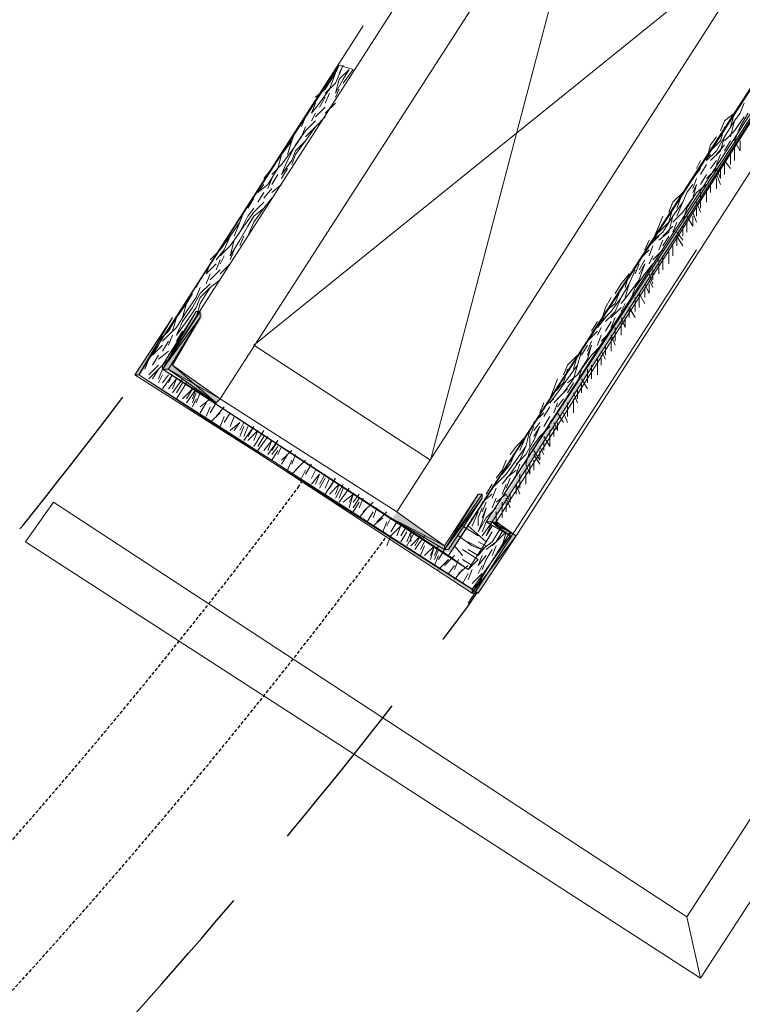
# Model space of a CAD drawing. Header units: millimetres. Extents: x 140304 to 319987, y -10756 to 142544.
# Tile 64 of 203: x 164298 to 164838, y 70856 to 71592. Entities that reach past the tile are written whole.
import ezdxf

# ---------------------------------------------------------------- set-up
doc = ezdxf.new("R2010")
doc.units = ezdxf.units.MM
doc.header["$LTSCALE"] = 10
doc.linetypes.add('( Hidden )', pattern=[0.375, 0.25, -0.125])
doc.linetypes.add('ACAD_ISO02W100', pattern=[15, 12, -3])
doc.layers.get('0').update_dxf_attribs({"linetype": 'CONTINUOUS'})
doc.layers.add('CT_BULKHEAD', color=7, linetype='( Hidden )', true_color=0x00c700)
doc.layers.add('CT_SIGNAGE', color=7, linetype='( Hidden )', true_color=0x0000e6)
doc.layers.add('ele_15', color=34, linetype='CONTINUOUS', lineweight=15)
doc.layers.add('ELECT', color=30, linetype='ACAD_ISO02W100', lineweight=30)
doc.layers.add('H', color=7, linetype='CONTINUOUS', lineweight=53, true_color=0x0000d1)
doc.styles.add('ARIAL', font='arial.ttf')

# ---------------------------------------------------------------- blocks, each defined once
blk = doc.blocks.new('Base lucknow')
at = {"layer": 'H', "linetype": 'Continuous'}
for points in [[(164647.88, 91112.64), (164922.24, 91535.32), (164922.24, 91532.37), (164650.82, 91112.64), (164647.88, 91112.64)], [(164406.15, 91225.31), (164406.15, 91229.77), (164429.86, 91268.36), (164406.15, 91225.31)], [(164406.15, 91225.31), (164429.86, 91268.36), (164434.32, 91268.36), (164406.15, 91225.31)], [(164406.15, 91225.31), (164434.32, 91268.36), (164434.32, 91265.42), (164409.09, 91225.31), (164406.15, 91225.31)], [(164383.87, 91222.37), (164412.03, 91265.42), (164388.32, 91222.37), (164383.87, 91222.37)], [(164447.68, 91204.54), (164444.66, 91201.6), (164409.09, 91225.31), (164412.03, 91229.77), (164447.68, 91204.54)], [(164637.45, 91059.25), (164388.32, 91222.37), (164637.45, 91062.2), (164637.45, 91059.25)], [(164615.26, 91090.36), (164640.48, 91133.41), (164643.42, 91133.41), (164615.26, 91090.36)], [(164615.26, 91090.36), (164643.42, 91133.41), (164643.42, 91130.38), (164619.71, 91090.36), (164615.26, 91090.36)], [(164615.26, 91094.82), (164615.26, 91090.36), (164576.66, 91115.59), (164579.61, 91120.04), (164615.26, 91094.82)], [(164655.28, 91108.19), (164650.82, 91112.64), (164655.28, 91112.64), (164655.28, 91108.19)], [(164665.71, 91105.24), (164665.71, 91100.79), (164655.28, 91108.19), (164655.28, 91112.64), (164665.71, 91105.24)], [(164637.45, 91059.25), (164665.71, 91105.24), (164668.65, 91100.79), (164640.48, 91059.25), (164637.45, 91059.25)]]:
    blk.add_hatch(color=256, dxfattribs=at).paths.add_polyline_path(points)
for points in [[(164404.64, 91226.83), (164714.64, 91710.29)], [(164404.64, 91226.83), (164714.64, 91710.29)], [(164753.15, 91679.18), (164447.68, 91204.54)], [(164732.38, 91643.53), (164604.83, 91158.64)], [(164579.61, 91120.04), (164885.16, 91596.11)], [(164931.15, 91572.4), (164618.2, 91087.42)], [(164859.93, 91557.51), (164472.82, 91244.65)], [(164917.78, 91550.12), (164633, 91109.62)], [(164920.72, 91536.75), (164646.37, 91112.64)], [(164920.72, 91536.75), (164646.37, 91112.64)], [(164920.72, 91536.75), (164646.37, 91112.64)], [(164646.37, 91112.64), (164920.72, 91532.37)], [(164646.37, 91112.64), (164920.72, 91532.37)], [(164920.72, 91532.37), (164650.82, 91112.64)], [(164650.82, 91112.64), (164920.72, 91532.37)], [(164653.77, 91112.64), (164920.72, 91532.37)], [(164920.72, 91532.37), (164653.77, 91112.64)], [(165298.92, 91529.35), (164806.54, 90771.53)], [(164668.65, 91102.22), (164938.55, 91521.95)], [(164796.2, 90817.52), (165251.5, 91519.01)], [(164386.81, 91222.37), (164554.47, 91483.36)], [(164386.81, 91222.37), (164536.64, 91453.76)], [(164539.58, 91453.76), (164533.7, 91440.39)], [(164536.64, 91453.76), (164533.7, 91447.79)], [(164539.58, 91453.76), (164536.64, 91447.79)], [(164546.98, 91450.73), (164536.64, 91453.76)], [(164533.7, 91447.79), (164526.22, 91435.93)], [(164533.7, 91447.79), (164529.24, 91435.93)], [(164544.04, 91450.73), (164536.64, 91443.33)], [(164546.98, 91450.73), (164539.58, 91440.39)], [(164544.04, 91450.73), (164539.58, 91443.33)], [(164533.7, 91440.39), (164526.22, 91432.99)], [(164539.58, 91443.33), (164533.7, 91432.99)], [(164536.64, 91443.33), (164533.7, 91432.99)], [(164526.22, 91435.93), (164518.82, 91429.96)], [(164529.24, 91435.93), (164521.84, 91425.59)], [(164526.22, 91429.96), (164521.84, 91422.57)], [(164529.24, 91432.99), (164526.22, 91425.59)], [(164536.64, 91435.93), (164533.7, 91429.96)], [(164521.84, 91425.59), (164515.87, 91418.11)], [(164518.82, 91425.59), (164515.87, 91418.11)], [(164526.22, 91422.57), (164518.82, 91415.17)], [(164533.7, 91425.59), (164526.22, 91418.11)], [(164839.16, 91425.59), (164836.22, 91418.11)], [(164511.42, 91415.17), (164508.48, 91407.77)], [(164518.82, 91418.11), (164515.87, 91412.22)], [(164526.22, 91415.17), (164518.82, 91407.77)], [(164831.77, 91418.11), (164824.37, 91412.22)], [(164831.77, 91418.11), (164828.82, 91407.77)], [(164836.22, 91418.11), (164831.77, 91412.22)], [(164839.16, 91415.17), (164831.77, 91404.82)], [(164842.19, 91418.11), (164836.22, 91407.77)], [(164511.42, 91407.77), (164508.48, 91400.37)], [(164518.82, 91412.22), (164511.42, 91404.82)], [(164518.82, 91407.77), (164511.42, 91397.34)], [(164518.82, 91407.77), (164511.42, 91400.37)], [(164824.37, 91412.22), (164821.42, 91404.82)], [(164824.37, 91407.77), (164821.42, 91397.34)], [(164831.77, 91412.22), (164824.37, 91400.37)], [(164831.77, 91412.22), (164828.82, 91400.37)], [(164836.22, 91407.77), (164831.77, 91397.34)], [(164504.02, 91404.82), (164501.08, 91397.34)], [(164508.48, 91400.37), (164501.08, 91389.94)], [(164511.42, 91404.82), (164504.02, 91394.4)], [(164818.4, 91400.37), (164813.94, 91394.4)], [(164824.37, 91400.37), (164818.4, 91389.94)], [(164824.37, 91400.37), (164821.42, 91389.94)], [(164831.77, 91404.82), (164824.37, 91397.34)], [(164501.08, 91397.34), (164493.59, 91387)], [(164501.08, 91397.34), (164498.05, 91387)], [(164504.02, 91394.4), (164498.05, 91382.54)], [(164511.42, 91397.34), (164504.02, 91387)], [(164511.42, 91397.34), (164504.02, 91389.94)], [(164813.94, 91394.4), (164811, 91382.54)], [(164821.42, 91397.34), (164813.94, 91389.94)], [(164824.37, 91394.4), (164818.4, 91387)], [(164828.82, 91397.34), (164824.37, 91389.94)], [(164836.22, 91389.94), (164831.77, 91397.34)], [(164831.77, 91387), (164831.77, 91394.4)], [(164836.22, 91389.94), (164836.22, 91397.34)], [(164493.59, 91387), (164486.19, 91376.57)], [(164493.59, 91387), (164490.65, 91376.57)], [(164501.08, 91389.94), (164493.59, 91379.6)], [(164504.02, 91389.94), (164501.08, 91382.54)], [(164504.02, 91387), (164501.08, 91379.6)], [(164813.94, 91387), (164806.54, 91379.6)], [(164818.4, 91389.94), (164811, 91382.54)], [(164821.42, 91389.94), (164813.94, 91382.54)], [(164821.42, 91387), (164818.4, 91379.6)], [(164828.82, 91382.54), (164828.82, 91389.94)], [(164828.82, 91379.6), (164828.82, 91387)], [(164831.77, 91382.54), (164831.77, 91389.94)], [(164493.59, 91379.6), (164486.19, 91372.2)], [(164501.08, 91382.54), (164493.59, 91372.2)], [(164498.05, 91382.54), (164493.59, 91372.2)], [(164806.54, 91382.54), (164803.6, 91376.57)], [(164811, 91379.6), (164806.54, 91372.2)], [(164818.4, 91382.54), (164813.94, 91376.57)], [(164824.37, 91376.57), (164824.37, 91382.54)], [(164828.82, 91376.57), (164824.37, 91382.54)], [(164824.37, 91372.2), (164824.37, 91379.6)], [(164486.19, 91376.57), (164480.31, 91369.17)], [(164490.65, 91376.57), (164483.25, 91364.72)], [(164490.65, 91372.2), (164486.19, 91364.72)], [(164498.05, 91376.57), (164493.59, 91369.17)], [(164806.54, 91376.57), (164800.66, 91369.17)], [(164811, 91372.2), (164806.54, 91364.72)], [(164818.4, 91376.57), (164811, 91369.17)], [(164821.42, 91369.17), (164818.4, 91376.57)], [(164821.42, 91364.72), (164818.4, 91372.2)], [(164821.42, 91369.17), (164821.42, 91376.57)], [(164483.25, 91364.72), (164475.85, 91358.83)], [(164480.31, 91364.72), (164475.85, 91358.83)], [(164486.19, 91369.17), (164483.25, 91361.77)], [(164493.59, 91364.72), (164486.19, 91358.83)], [(164800.66, 91364.72), (164796.2, 91358.83)], [(164803.6, 91369.17), (164800.66, 91361.77)], [(164803.6, 91364.72), (164800.66, 91354.38)], [(164803.6, 91364.72), (164800.66, 91358.83)], [(164811, 91364.72), (164803.6, 91358.83)], [(164813.94, 91358.83), (164813.94, 91364.72)], [(164818.4, 91361.77), (164818.4, 91369.17)], [(164480.31, 91358.83), (164475.85, 91351.43)], [(164486.19, 91361.77), (164480.31, 91354.38)], [(164793.17, 91358.83), (164785.77, 91351.43)], [(164793.17, 91358.83), (164788.8, 91346.98)], [(164796.2, 91358.83), (164793.17, 91351.43)], [(164803.6, 91358.83), (164796.2, 91346.98)], [(164806.54, 91351.43), (164806.54, 91358.83)], [(164811, 91354.38), (164811, 91361.77)], [(164811, 91351.43), (164811, 91358.83)], [(164472.82, 91354.38), (164468.45, 91346.98)], [(164480.31, 91351.43), (164472.82, 91343.95)], [(164486.19, 91354.38), (164480.31, 91346.98)], [(164785.77, 91351.43), (164782.83, 91343.95)], [(164793.17, 91351.43), (164785.77, 91341.01)], [(164793.17, 91351.43), (164788.8, 91341.01)], [(164800.66, 91354.38), (164793.17, 91343.95)], [(164806.54, 91343.95), (164803.6, 91351.43)], [(164806.54, 91346.98), (164806.54, 91354.38)], [(164465.43, 91343.95), (164462.48, 91336.55)], [(164472.82, 91343.95), (164465.43, 91333.61)], [(164472.82, 91346.98), (164468.45, 91341.01)], [(164480.31, 91346.98), (164472.82, 91336.55)], [(164480.31, 91346.98), (164472.82, 91341.01)], [(164785.77, 91346.98), (164782.83, 91336.55)], [(164793.17, 91343.95), (164785.77, 91336.55)], [(164796.2, 91346.98), (164793.17, 91336.55)], [(164803.6, 91336.55), (164800.66, 91343.95)], [(164803.6, 91341.01), (164803.6, 91346.98)], [(164462.48, 91336.55), (164455.08, 91326.21)], [(164462.48, 91336.55), (164458.03, 91326.21)], [(164468.45, 91341.01), (164462.48, 91329.15)], [(164472.82, 91341.01), (164468.45, 91333.61)], [(164472.82, 91336.55), (164468.45, 91326.21)], [(164778.37, 91341.01), (164775.43, 91333.61)], [(164782.83, 91336.55), (164775.43, 91329.15)], [(164785.77, 91341.01), (164778.37, 91329.15)], [(164785.77, 91341.01), (164782.83, 91329.15)], [(164788.8, 91336.55), (164785.77, 91329.15)], [(164800.66, 91333.61), (164796.2, 91341.01)], [(164796.2, 91329.15), (164796.2, 91336.55)], [(164800.66, 91333.61), (164800.66, 91341.01)], [(164462.48, 91329.15), (164455.08, 91318.81)], [(164465.43, 91333.61), (164458.03, 91323.18)], [(164468.45, 91333.61), (164462.48, 91323.18)], [(164775.43, 91333.61), (164770.98, 91323.18)], [(164778.37, 91329.15), (164770.98, 91323.18)], [(164782.83, 91329.15), (164775.43, 91323.18)], [(164785.77, 91333.61), (164778.37, 91326.21)], [(164793.17, 91323.18), (164788.8, 91329.15)], [(164793.17, 91326.21), (164793.17, 91333.61)], [(164455.08, 91326.21), (164447.68, 91315.78)], [(164455.08, 91326.21), (164450.63, 91315.78)], [(164462.48, 91323.18), (164455.08, 91311.33)], [(164458.03, 91323.18), (164455.08, 91311.33)], [(164465.43, 91326.21), (164462.48, 91318.81)], [(164768.03, 91323.18), (164765.01, 91315.78)], [(164775.43, 91326.21), (164768.03, 91318.81)], [(164778.37, 91323.18), (164775.43, 91315.78)], [(164782.83, 91326.21), (164778.37, 91318.81)], [(164788.8, 91318.81), (164788.8, 91326.21)], [(164793.17, 91318.81), (164788.8, 91326.21)], [(164447.68, 91315.78), (164440.2, 91308.38)], [(164450.63, 91315.78), (164444.66, 91308.38)], [(164455.08, 91318.81), (164447.68, 91311.33)], [(164458.03, 91315.78), (164455.08, 91308.38)], [(164633, 91051.85), (164803.6, 91315.78)], [(164768.03, 91315.78), (164760.55, 91308.38)], [(164770.98, 91318.81), (164768.03, 91311.33)], [(164778.37, 91315.78), (164770.98, 91308.38)], [(164782.83, 91308.38), (164782.83, 91315.78)], [(164785.77, 91311.33), (164785.77, 91318.81)], [(164444.66, 91305.44), (164437.26, 91298.04)], [(164440.2, 91305.44), (164437.26, 91298.04)], [(164447.68, 91308.38), (164444.66, 91300.98)], [(164450.63, 91311.33), (164447.68, 91305.44)], [(164455.08, 91305.44), (164447.68, 91298.04)], [(164760.55, 91305.44), (164757.61, 91298.04)], [(164765.01, 91308.38), (164760.55, 91300.98)], [(164765.01, 91305.44), (164760.55, 91293.59)], [(164765.01, 91305.44), (164760.55, 91298.04)], [(164770.98, 91305.44), (164765.01, 91298.04)], [(164770.98, 91311.33), (164768.03, 91305.44)], [(164775.43, 91300.98), (164775.43, 91308.38)], [(164775.43, 91298.04), (164775.43, 91305.44)], [(164778.37, 91305.44), (164778.37, 91311.33)], [(164778.37, 91300.98), (164778.37, 91308.38)], [(164782.83, 91305.44), (164782.83, 91311.33)], [(164440.2, 91298.04), (164437.26, 91290.56)], [(164447.68, 91300.98), (164440.2, 91293.59)], [(164753.15, 91298.04), (164747.26, 91290.56)], [(164753.15, 91298.04), (164750.21, 91287.62)], [(164757.61, 91300.98), (164753.15, 91290.56)], [(164765.01, 91298.04), (164757.61, 91287.62)], [(164770.98, 91290.56), (164768.03, 91298.04)], [(164770.98, 91293.59), (164770.98, 91300.98)], [(164432.8, 91293.59), (164429.86, 91287.62)], [(164440.2, 91290.56), (164432.8, 91283.16)], [(164447.68, 91293.59), (164440.2, 91287.62)], [(164747.26, 91290.56), (164742.81, 91283.16)], [(164753.15, 91290.56), (164747.26, 91280.22)], [(164753.15, 91290.56), (164750.21, 91280.22)], [(164760.55, 91293.59), (164753.15, 91283.16)], [(164768.03, 91283.16), (164765.01, 91290.56)], [(164770.98, 91287.62), (164768.03, 91293.59)], [(164768.03, 91283.16), (164768.03, 91290.56)], [(164426.92, 91283.16), (164422.46, 91275.76)], [(164432.8, 91283.16), (164426.92, 91272.82)], [(164432.8, 91287.62), (164429.86, 91280.22)], [(164440.2, 91287.62), (164432.8, 91275.76)], [(164440.2, 91287.62), (164432.8, 91280.22)], [(164747.26, 91287.62), (164742.81, 91275.76)], [(164753.15, 91283.16), (164747.26, 91275.76)], [(164757.61, 91287.62), (164753.15, 91275.76)], [(164760.55, 91275.76), (164760.55, 91283.16)], [(164765.01, 91275.76), (164760.55, 91283.16)], [(164765.01, 91280.22), (164765.01, 91287.62)], [(164422.46, 91275.76), (164415.06, 91265.42)], [(164422.46, 91275.76), (164419.43, 91265.42)], [(164429.86, 91280.22), (164422.46, 91269.79)], [(164432.8, 91280.22), (164429.86, 91272.82)], [(164432.8, 91275.76), (164429.86, 91265.42)], [(164739.78, 91280.22), (164735.41, 91272.82)], [(164742.81, 91275.76), (164735.41, 91269.79)], [(164747.26, 91280.22), (164739.78, 91269.79)], [(164747.26, 91280.22), (164742.81, 91269.79)], [(164750.21, 91275.76), (164747.26, 91269.79)], [(164757.61, 91272.82), (164757.61, 91280.22)], [(164757.61, 91269.79), (164757.61, 91275.76)], [(164760.55, 91272.82), (164760.55, 91280.22)], [(164429.86, 91269.79), (164404.64, 91229.77)], [(164404.64, 91229.77), (164429.86, 91269.79)], [(164404.64, 91229.77), (164429.86, 91269.79)], [(164429.86, 91269.79), (164404.64, 91229.77)], [(164429.86, 91269.79), (164404.64, 91229.77)], [(164404.64, 91229.77), (164429.86, 91269.79)], [(164429.86, 91269.79), (164404.64, 91229.77)], [(164404.64, 91229.77), (164429.86, 91269.79)], [(164404.64, 91229.77), (164429.86, 91269.79)], [(164429.86, 91269.79), (164404.64, 91229.77)], [(164429.86, 91269.79), (164404.64, 91229.77)], [(164404.64, 91229.77), (164429.86, 91269.79)], [(164429.86, 91269.79), (164404.64, 91229.77)], [(164404.64, 91229.77), (164429.86, 91269.79)], [(164404.64, 91229.77), (164429.86, 91269.79)], [(164429.86, 91269.79), (164404.64, 91226.83)], [(164429.86, 91269.79), (164404.64, 91226.83)], [(164404.64, 91226.83), (164429.86, 91269.79)], [(164404.64, 91226.83), (164429.86, 91269.79)], [(164429.86, 91269.79), (164404.64, 91226.83)], [(164429.86, 91269.79), (164404.64, 91226.83)], [(164404.64, 91226.83), (164429.86, 91269.79)], [(164429.86, 91269.79), (164404.64, 91226.83)], [(164404.64, 91226.83), (164429.86, 91269.79)], [(164404.64, 91226.83), (164432.8, 91269.79)], [(164432.8, 91269.79), (164404.64, 91226.83)], [(164432.8, 91269.79), (164404.64, 91226.83)], [(164404.64, 91226.83), (164432.8, 91269.79)], [(164432.8, 91269.79), (164404.64, 91226.83)], [(164404.64, 91226.83), (164432.8, 91269.79)], [(164404.64, 91226.83), (164432.8, 91269.79)], [(164432.8, 91269.79), (164404.64, 91226.83)], [(164432.8, 91269.79), (164404.64, 91226.83)], [(164404.64, 91226.83), (164432.8, 91269.79)], [(164432.8, 91269.79), (164404.64, 91226.83)], [(164404.64, 91226.83), (164429.86, 91269.79)], [(164432.8, 91269.79), (164404.64, 91226.83)], [(164429.86, 91269.79), (164404.64, 91229.77)], [(164422.46, 91269.79), (164415.06, 91257.94)], [(164426.92, 91272.82), (164419.43, 91262.39)], [(164429.86, 91272.82), (164422.46, 91262.39)], [(164429.86, 91269.79), (164429.86, 91269.79)], [(164429.86, 91269.79), (164429.86, 91269.79)], [(164429.86, 91269.79), (164429.86, 91269.79)], [(164429.86, 91269.79), (164429.86, 91269.79)], [(164429.86, 91269.79), (164429.86, 91269.79)], [(164429.86, 91269.79), (164429.86, 91269.79)], [(164429.86, 91269.79), (164429.86, 91269.79)], [(164429.86, 91269.79), (164429.86, 91269.79)], [(164429.86, 91269.79), (164432.8, 91269.79)], [(164432.8, 91269.79), (164432.8, 91269.79)], [(164432.8, 91269.79), (164432.8, 91269.79)], [(164432.8, 91269.79), (164432.8, 91269.79)], [(164432.8, 91265.42), (164432.8, 91269.79)], [(164735.41, 91272.82), (164732.38, 91262.39)], [(164739.78, 91269.79), (164732.38, 91262.39)], [(164742.81, 91269.79), (164735.41, 91262.39)], [(164747.26, 91272.82), (164739.78, 91265.42)], [(164753.15, 91265.42), (164753.15, 91272.82)], [(164757.61, 91265.42), (164753.15, 91272.82)], [(164412.03, 91265.42), (164383.87, 91222.37)], [(164383.87, 91222.37), (164412.03, 91265.42)], [(164383.87, 91222.37), (164412.03, 91265.42)], [(164412.03, 91265.42), (164383.87, 91222.37)], [(164412.03, 91265.42), (164386.81, 91222.37)], [(164386.81, 91222.37), (164412.03, 91265.42)], [(164404.64, 91226.83), (164432.8, 91265.42)], [(164404.64, 91226.83), (164432.8, 91265.42)], [(164415.06, 91265.42), (164409.09, 91254.99)], [(164432.8, 91265.42), (164409.09, 91226.83)], [(164415.06, 91265.42), (164412.03, 91254.99)], [(164412.03, 91265.42), (164412.03, 91265.42)], [(164412.03, 91229.77), (164432.8, 91265.42)], [(164422.46, 91262.39), (164415.06, 91252.05)], [(164419.43, 91262.39), (164415.06, 91252.05)], [(164426.92, 91265.42), (164422.46, 91257.94)], [(164729.44, 91262.39), (164724.98, 91254.99)], [(164735.41, 91265.42), (164729.44, 91257.94)], [(164739.78, 91262.39), (164735.41, 91254.99)], [(164742.81, 91265.42), (164739.78, 91257.94)], [(164750.21, 91257.94), (164747.26, 91265.42)], [(164747.26, 91254.99), (164747.26, 91262.39)], [(164750.21, 91257.94), (164750.21, 91265.42)], [(164409.09, 91254.99), (164401.69, 91247.59)], [(164412.03, 91254.99), (164404.64, 91247.59)], [(164415.06, 91257.94), (164409.09, 91252.05)], [(164419.43, 91254.99), (164415.06, 91247.59)], [(164729.44, 91254.99), (164722.04, 91247.59)], [(164732.38, 91257.94), (164729.44, 91252.05)], [(164739.78, 91254.99), (164732.38, 91247.59)], [(164742.81, 91252.05), (164742.81, 91257.94)], [(164742.81, 91247.59), (164742.81, 91254.99)], [(164747.26, 91252.05), (164747.26, 91257.94)], [(164409.09, 91247.59), (164404.64, 91240.19)], [(164412.03, 91252.05), (164409.09, 91244.65)], [(164724.98, 91247.59), (164722.04, 91240.19)], [(164732.38, 91252.05), (164729.44, 91244.65)], [(164739.78, 91244.65), (164739.78, 91252.05)], [(164742.81, 91244.65), (164739.78, 91252.05)], [(164739.78, 91240.19), (164739.78, 91247.59)], [(164404.64, 91244.65), (164397.24, 91237.17)], [(164401.69, 91244.65), (164397.24, 91237.17)], [(164409.09, 91240.19), (164401.69, 91234.22)], [(164415.06, 91244.65), (164409.09, 91237.17)], [(164472.82, 91244.65), (164604.83, 91158.64)], [(164717.58, 91240.19), (164714.64, 91229.77)], [(164722.04, 91244.65), (164717.58, 91237.17)], [(164724.98, 91244.65), (164722.04, 91234.22)], [(164724.98, 91244.65), (164722.04, 91237.17)], [(164732.38, 91244.65), (164724.98, 91237.17)], [(164735.41, 91234.22), (164732.38, 91240.19)], [(164735.41, 91237.17), (164735.41, 91244.65)], [(164735.41, 91237.17), (164735.41, 91244.65)], [(164394.29, 91234.22), (164391.27, 91226.83)], [(164401.69, 91237.17), (164397.24, 91229.77)], [(164409.09, 91234.22), (164401.69, 91226.83)], [(164714.64, 91237.17), (164707.16, 91229.77)], [(164714.64, 91237.17), (164711.61, 91226.83)], [(164722.04, 91234.22), (164714.64, 91222.37)], [(164724.98, 91237.17), (164717.58, 91226.83)], [(164729.44, 91226.83), (164729.44, 91234.22)], [(164732.38, 91229.77), (164732.38, 91237.17)], [(164401.69, 91229.77), (164394.29, 91222.37)], [(164401.69, 91226.83), (164394.29, 91219.43)], [(164401.69, 91226.83), (164397.24, 91219.43)], [(164404.64, 91226.83), (164401.69, 91219.43)], [(164404.64, 91226.83), (164404.64, 91229.77)], [(164633, 91076.99), (164404.64, 91226.83)], [(164618.2, 91087.42), (164404.64, 91226.83)], [(164409.09, 91226.83), (164404.64, 91226.83)], [(164404.64, 91226.83), (164444.66, 91201.6)], [(164409.09, 91226.83), (164447.68, 91204.54)], [(164444.66, 91201.6), (164409.09, 91226.83)], [(164412.03, 91229.77), (164447.68, 91204.54)], [(164447.68, 91204.54), (164412.03, 91229.77)], [(164444.66, 91201.6), (164412.03, 91229.77)], [(164707.16, 91229.77), (164704.21, 91222.37)], [(164707.16, 91226.83), (164704.21, 91216.4)], [(164714.64, 91229.77), (164707.16, 91219.43)], [(164714.64, 91229.77), (164711.61, 91219.43)], [(164717.58, 91226.83), (164714.64, 91216.4)], [(164722.04, 91219.43), (164722.04, 91226.83)], [(164724.98, 91222.37), (164724.98, 91229.77)], [(164724.98, 91219.43), (164724.98, 91226.83)], [(164729.44, 91222.37), (164729.44, 91229.77)], [(164386.81, 91222.37), (164383.87, 91222.37)], [(164383.87, 91222.37), (164640.48, 91059.25)], [(164636.03, 91062.2), (164386.81, 91222.37)], [(164386.81, 91222.37), (164636.03, 91062.2)], [(164386.81, 91222.37), (164636.03, 91062.2)], [(164636.03, 91059.25), (164386.81, 91222.37)], [(164636.03, 91062.2), (164386.81, 91222.37)], [(164636.03, 91062.2), (164386.81, 91222.37)], [(164404.64, 91222.37), (164401.69, 91216.4)], [(164404.64, 91222.37), (164401.69, 91216.4)], [(164412.03, 91222.37), (164404.64, 91212.03)], [(164409.09, 91222.37), (164404.64, 91216.4)], [(164412.03, 91222.37), (164409.09, 91216.4)], [(164415.06, 91219.43), (164409.09, 91212.03)], [(164419.43, 91219.43), (164412.03, 91209)], [(164415.06, 91219.43), (164412.03, 91212.03)], [(164422.46, 91216.4), (164415.06, 91204.54)], [(164419.43, 91216.4), (164415.06, 91209)], [(164419.43, 91216.4), (164415.06, 91209)], [(164699.76, 91219.43), (164696.82, 91212.03)], [(164704.21, 91216.4), (164696.82, 91209)], [(164707.16, 91219.43), (164699.76, 91209)], [(164711.61, 91219.43), (164704.21, 91209)], [(164714.64, 91222.37), (164707.16, 91216.4)], [(164711.61, 91216.4), (164707.16, 91209)], [(164722.04, 91212.03), (164717.58, 91219.43)], [(164717.58, 91209), (164717.58, 91216.4)], [(164717.58, 91209), (164717.58, 91216.4)], [(164722.04, 91216.4), (164722.04, 91222.37)], [(164426.92, 91212.03), (164419.43, 91204.54)], [(164429.86, 91212.03), (164422.46, 91201.6)], [(164426.92, 91212.03), (164422.46, 91204.54)], [(164429.86, 91212.03), (164426.92, 91204.54)], [(164429.86, 91209), (164426.92, 91201.6)], [(164432.8, 91209), (164429.86, 91201.6)], [(164696.82, 91212.03), (164693.87, 91204.54)], [(164699.76, 91209), (164693.87, 91201.6)], [(164704.21, 91209), (164696.82, 91201.6)], [(164707.16, 91212.03), (164699.76, 91204.54)], [(164714.64, 91201.6), (164711.61, 91209)], [(164714.64, 91204.54), (164714.64, 91212.03)], [(164429.86, 91204.54), (164426.92, 91198.66)], [(164440.2, 91204.54), (164432.8, 91198.66)], [(164447.68, 91204.54), (164444.66, 91201.6)], [(164447.68, 91204.54), (164579.61, 91120.04)], [(164696.82, 91204.54), (164689.42, 91198.66)], [(164704.21, 91204.54), (164699.76, 91198.66)], [(164711.61, 91198.66), (164711.61, 91204.54)], [(164437.26, 91201.6), (164432.8, 91194.2)], [(164440.2, 91198.66), (164437.26, 91191.26)], [(164444.66, 91201.6), (164440.2, 91194.2)], [(164450.63, 91198.66), (164444.66, 91191.26)], [(164689.42, 91201.6), (164686.39, 91194.2)], [(164693.87, 91198.66), (164689.42, 91191.26)], [(164699.76, 91201.6), (164696.82, 91194.2)], [(164707.16, 91194.2), (164707.16, 91201.6)], [(164707.16, 91191.26), (164707.16, 91198.66)], [(164711.61, 91194.2), (164711.61, 91201.6)], [(164447.68, 91194.2), (164440.2, 91186.8)], [(164450.63, 91191.26), (164447.68, 91183.78)], [(164455.08, 91194.2), (164450.63, 91186.8)], [(164458.03, 91191.26), (164455.08, 91183.78)], [(164689.42, 91194.2), (164682.02, 91186.8)], [(164693.87, 91191.26), (164689.42, 91183.78)], [(164699.76, 91194.2), (164693.87, 91186.8)], [(164704.21, 91186.8), (164699.76, 91194.2)], [(164707.16, 91186.8), (164704.21, 91194.2)], [(164462.48, 91186.8), (164455.08, 91180.83)], [(164462.48, 91186.8), (164458.03, 91180.83)], [(164465.43, 91186.8), (164462.48, 91180.83)], [(164465.43, 91183.78), (164462.48, 91176.38)], [(164465.43, 91183.78), (164462.48, 91176.38)], [(164472.82, 91183.78), (164465.43, 91173.43)], [(164468.45, 91183.78), (164465.43, 91176.38)], [(164472.82, 91183.78), (164468.45, 91176.38)], [(164475.85, 91180.83), (164468.45, 91173.43)], [(164480.31, 91180.83), (164472.82, 91168.98)], [(164475.85, 91180.83), (164472.82, 91173.43)], [(164678.99, 91180.83), (164676.05, 91168.98)], [(164682.02, 91183.78), (164678.99, 91176.38)], [(164686.39, 91186.8), (164682.02, 91180.83)], [(164686.39, 91183.78), (164682.02, 91173.43)], [(164686.39, 91183.78), (164682.02, 91176.38)], [(164693.87, 91183.78), (164686.39, 91176.38)], [(164693.87, 91173.43), (164693.87, 91180.83)], [(164699.76, 91180.83), (164696.82, 91186.8)], [(164696.82, 91176.38), (164696.82, 91183.78)], [(164699.76, 91180.83), (164699.76, 91186.8)], [(164483.25, 91176.38), (164475.85, 91166.03)], [(164480.31, 91176.38), (164475.85, 91168.98)], [(164480.31, 91176.38), (164475.85, 91168.98)], [(164486.19, 91173.43), (164480.31, 91166.03)], [(164490.65, 91173.43), (164483.25, 91163.01)], [(164486.19, 91173.43), (164483.25, 91166.03)], [(164490.65, 91173.43), (164486.19, 91166.03)], [(164676.05, 91176.38), (164668.65, 91168.98)], [(164676.05, 91176.38), (164671.59, 91166.03)], [(164682.02, 91173.43), (164676.05, 91163.01)], [(164678.99, 91176.38), (164678.99, 91168.98)], [(164686.39, 91176.38), (164678.99, 91166.03)], [(164693.87, 91168.98), (164689.42, 91176.38)], [(164689.42, 91166.03), (164689.42, 91173.43)], [(164693.87, 91168.98), (164693.87, 91176.38)], [(164490.65, 91168.98), (164486.19, 91163.01)], [(164490.65, 91166.03), (164486.19, 91158.64)], [(164493.59, 91168.98), (164490.65, 91163.01)], [(164501.08, 91166.03), (164493.59, 91158.64)], [(164668.65, 91168.98), (164664.19, 91163.01)], [(164668.65, 91166.03), (164664.19, 91155.61)], [(164676.05, 91168.98), (164668.65, 91158.64)], [(164676.05, 91168.98), (164671.59, 91158.64)], [(164678.99, 91166.03), (164676.05, 91155.61)], [(164686.39, 91158.64), (164682.02, 91166.03)], [(164689.42, 91163.01), (164686.39, 91168.98)], [(164686.39, 91158.64), (164686.39, 91166.03)], [(164498.05, 91163.01), (164493.59, 91155.61)], [(164501.08, 91158.64), (164498.05, 91151.15)], [(164504.02, 91163.01), (164501.08, 91155.61)], [(164511.42, 91158.64), (164504.02, 91151.15)], [(164661.25, 91158.64), (164658.22, 91151.15)], [(164668.65, 91158.64), (164661.25, 91148.21)], [(164671.59, 91158.64), (164664.19, 91148.21)], [(164676.05, 91163.01), (164668.65, 91155.61)], [(164686.39, 91155.61), (164682.02, 91163.01)], [(164682.02, 91151.15), (164682.02, 91158.64)], [(164508.48, 91155.61), (164501.08, 91148.21)], [(164511.42, 91151.15), (164508.48, 91145.27)], [(164515.87, 91155.61), (164511.42, 91148.21)], [(164518.82, 91151.15), (164515.87, 91145.27)], [(164658.22, 91151.15), (164653.77, 91145.27)], [(164664.19, 91155.61), (164658.22, 91148.21)], [(164668.65, 91151.15), (164661.25, 91145.27)], [(164671.59, 91155.61), (164668.65, 91148.21)], [(164678.99, 91148.21), (164676.05, 91155.61)], [(164676.05, 91145.27), (164676.05, 91151.15)], [(164678.99, 91148.21), (164678.99, 91155.61)], [(164521.84, 91148.21), (164515.87, 91140.81)], [(164521.84, 91148.21), (164518.82, 91140.81)], [(164526.22, 91148.21), (164521.84, 91140.81)], [(164526.22, 91145.27), (164521.84, 91137.87)], [(164526.22, 91145.27), (164521.84, 91137.87)], [(164533.7, 91145.27), (164526.22, 91133.41)], [(164529.24, 91145.27), (164526.22, 91137.87)], [(164533.7, 91145.27), (164529.24, 91137.87)], [(164658.22, 91145.27), (164650.82, 91137.87)], [(164661.25, 91148.21), (164653.77, 91140.81)], [(164664.19, 91148.21), (164658.22, 91140.81)], [(164664.19, 91145.27), (164661.25, 91137.87)], [(164671.59, 91140.81), (164671.59, 91148.21)], [(164671.59, 91137.87), (164671.59, 91145.27)], [(164676.05, 91140.81), (164676.05, 91148.21)], [(164536.64, 91140.81), (164529.24, 91133.41)], [(164539.58, 91140.81), (164533.7, 91130.38)], [(164536.64, 91140.81), (164533.7, 91133.41)], [(164544.04, 91137.87), (164536.64, 91127.44)], [(164539.58, 91137.87), (164536.64, 91130.38)], [(164539.58, 91137.87), (164536.64, 91130.38)], [(164650.82, 91140.81), (164646.37, 91133.41)], [(164653.77, 91137.87), (164650.82, 91130.38)], [(164661.25, 91140.81), (164658.22, 91133.41)], [(164668.65, 91133.41), (164668.65, 91140.81)], [(164671.59, 91133.41), (164668.65, 91140.81)], [(164546.98, 91133.41), (164539.58, 91127.44)], [(164546.98, 91133.41), (164544.04, 91122.99)], [(164546.98, 91133.41), (164544.04, 91127.44)], [(164551.44, 91133.41), (164546.98, 91127.44)], [(164551.44, 91130.38), (164546.98, 91122.99)], [(164554.47, 91130.38), (164551.44, 91122.99)], [(164643.42, 91133.41), (164615.26, 91091.88)], [(164615.26, 91091.88), (164643.42, 91133.41)], [(164643.42, 91133.41), (164615.26, 91091.88)], [(164615.26, 91091.88), (164640.48, 91133.41)], [(164615.26, 91091.88), (164643.42, 91133.41)], [(164615.26, 91094.82), (164640.48, 91133.41)], [(164643.42, 91130.38), (164615.26, 91091.88)], [(164643.42, 91130.38), (164615.26, 91091.88)], [(164615.26, 91091.88), (164643.42, 91130.38)], [(164615.26, 91091.88), (164643.42, 91130.38)], [(164643.42, 91130.38), (164615.26, 91091.88)], [(164643.42, 91130.38), (164615.26, 91091.88)], [(164615.26, 91091.88), (164643.42, 91130.38)], [(164643.42, 91130.38), (164615.26, 91091.88)], [(164615.26, 91091.88), (164643.42, 91130.38)], [(164643.42, 91130.38), (164615.26, 91091.88)], [(164618.2, 91091.88), (164643.42, 91130.38)], [(164643.42, 91130.38), (164618.2, 91091.88)], [(164618.2, 91091.88), (164643.42, 91130.38)], [(164643.42, 91130.38), (164618.2, 91091.88)], [(164618.2, 91091.88), (164643.42, 91130.38)], [(164618.2, 91091.88), (164643.42, 91130.38)], [(164643.42, 91130.38), (164618.2, 91091.88)], [(164643.42, 91130.38), (164618.2, 91091.88)], [(164618.2, 91091.88), (164643.42, 91130.38)], [(164643.42, 91130.38), (164618.2, 91091.88)], [(164618.2, 91091.88), (164643.42, 91130.38)], [(164618.2, 91091.88), (164643.42, 91130.38)], [(164643.42, 91130.38), (164618.2, 91091.88)], [(164643.42, 91130.38), (164618.2, 91091.88)], [(164618.2, 91091.88), (164643.42, 91130.38)], [(164643.42, 91130.38), (164618.2, 91091.88)], [(164618.2, 91091.88), (164643.42, 91130.38)], [(164618.2, 91091.88), (164643.42, 91130.38)], [(164643.42, 91130.38), (164618.2, 91091.88)], [(164643.42, 91130.38), (164618.2, 91091.88)], [(164618.2, 91091.88), (164643.42, 91130.38)], [(164643.42, 91130.38), (164618.2, 91091.88)], [(164618.2, 91091.88), (164643.42, 91130.38)], [(164618.2, 91091.88), (164643.42, 91130.38)], [(164643.42, 91130.38), (164618.2, 91091.88)], [(164643.42, 91130.38), (164618.2, 91091.88)], [(164640.48, 91133.41), (164643.42, 91133.41)], [(164650.82, 91133.41), (164643.42, 91127.44)], [(164643.42, 91133.41), (164643.42, 91130.38)], [(164643.42, 91130.38), (164643.42, 91130.38)], [(164643.42, 91130.38), (164643.42, 91130.38)], [(164643.42, 91130.38), (164643.42, 91130.38)], [(164643.42, 91130.38), (164643.42, 91130.38)], [(164643.42, 91130.38), (164643.42, 91130.38)], [(164643.42, 91130.38), (164643.42, 91130.38)], [(164643.42, 91130.38), (164643.42, 91130.38)], [(164643.42, 91130.38), (164643.42, 91130.38)], [(164643.42, 91130.38), (164643.42, 91130.38)], [(164643.42, 91130.38), (164643.42, 91130.38)], [(164643.42, 91130.38), (164643.42, 91130.38)], [(164653.77, 91130.38), (164650.82, 91122.99)], [(164661.25, 91133.41), (164653.77, 91127.44)], [(164664.19, 91127.44), (164661.25, 91133.41)], [(164664.19, 91122.99), (164661.25, 91130.38)], [(164664.19, 91127.44), (164664.19, 91133.41)], [(164302.31, 91097.76), (164323.08, 91127.44)], [(164323.08, 91127.44), (164796.2, 90817.52)], [(164551.44, 91127.44), (164546.98, 91120.04)], [(164557.41, 91122.99), (164551.44, 91115.59)], [(164561.87, 91127.44), (164554.47, 91120.04)], [(164564.81, 91122.99), (164561.87, 91115.59)], [(164643.42, 91122.99), (164640.48, 91115.59)], [(164646.37, 91127.44), (164643.42, 91120.04)], [(164646.37, 91122.99), (164643.42, 91112.64)], [(164646.37, 91122.99), (164643.42, 91115.59)], [(164653.77, 91122.99), (164646.37, 91115.59)], [(164658.22, 91120.04), (164658.22, 91127.44)], [(164658.22, 91115.59), (164658.22, 91122.99)], [(164661.25, 91120.04), (164661.25, 91127.44)], [(164561.87, 91120.04), (164557.41, 91112.64)], [(164569.27, 91115.59), (164561.87, 91109.62)], [(164572.21, 91120.04), (164564.81, 91112.64)], [(164575.24, 91115.59), (164572.21, 91109.62)], [(164575.24, 91115.59), (164615.26, 91094.82)], [(164615.26, 91091.88), (164575.24, 91115.59)], [(164615.26, 91091.88), (164575.24, 91115.59)], [(164575.24, 91115.59), (164615.26, 91094.82)], [(164579.61, 91120.04), (164615.26, 91094.82)], [(164615.26, 91094.82), (164579.61, 91120.04)], [(164636.03, 91115.59), (164633, 91109.62)], [(164636.03, 91115.59), (164633, 91109.62)], [(164640.48, 91120.04), (164636.03, 91109.62)], [(164640.48, 91115.59), (164640.48, 91109.62)], [(164646.37, 91115.59), (164640.48, 91105.24)], [(164653.77, 91112.64), (164653.77, 91120.04)], [(164572.21, 91112.64), (164569.27, 91105.24)], [(164579.61, 91112.64), (164575.24, 91105.24)], [(164582.63, 91109.62), (164575.24, 91102.22)], [(164582.63, 91109.62), (164579.61, 91102.22)], [(164587.09, 91109.62), (164582.63, 91102.22)], [(164618.2, 91087.42), (164633, 91109.62)], [(164628.63, 91109.62), (164640.48, 91102.22)], [(164633, 91109.62), (164646.37, 91097.76)], [(164633, 91109.62), (164646.37, 91097.76)], [(164643.42, 91112.64), (164640.48, 91105.24)], [(164650.82, 91112.64), (164643.42, 91102.22)], [(164646.37, 91112.64), (164643.42, 91105.24)], [(164650.82, 91112.64), (164646.37, 91102.22)], [(164650.82, 91112.64), (164646.37, 91112.64)], [(164646.37, 91112.64), (164664.19, 91102.22)], [(164646.37, 91112.64), (164664.19, 91102.22)], [(164650.82, 91109.62), (164646.37, 91102.22)], [(164650.82, 91112.64), (164653.77, 91109.62)], [(164653.77, 91109.62), (164650.82, 91112.64)], [(164668.65, 91102.22), (164650.82, 91112.64)], [(164658.22, 91109.62), (164650.82, 91097.76)], [(164653.77, 91112.64), (164664.19, 91105.24)], [(164664.19, 91105.24), (164653.77, 91112.64)], [(164653.77, 91112.64), (164653.77, 91112.64)], [(164653.77, 91112.64), (164653.77, 91112.64)], [(164653.77, 91109.62), (164664.19, 91105.24)], [(164664.19, 91102.22), (164653.77, 91109.62)], [(164572.21, 91094.82), (164575.24, 91102.22)], [(164587.09, 91105.24), (164582.63, 91097.76)], [(164587.09, 91105.24), (164582.63, 91097.76)], [(164592.98, 91105.24), (164587.09, 91094.82)], [(164590.03, 91105.24), (164587.09, 91097.76)], [(164590.03, 91105.24), (164590.03, 91097.76)], [(164597.43, 91102.22), (164590.03, 91094.82)], [(164600.38, 91102.22), (164592.98, 91091.88)], [(164597.43, 91102.22), (164592.98, 91094.82)], [(164625.6, 91102.22), (164636.03, 91094.82)], [(164664.19, 91105.24), (164636.03, 91059.25)], [(164636.03, 91059.25), (164668.65, 91102.22)], [(164636.03, 91059.25), (164668.65, 91102.22)], [(164664.19, 91102.22), (164636.03, 91062.2)], [(164664.19, 91102.22), (164636.03, 91062.2)], [(164668.65, 91102.22), (164640.48, 91059.25)], [(164640.48, 91059.25), (164668.65, 91102.22)], [(164650.82, 91105.24), (164646.37, 91097.76)], [(164661.25, 91105.24), (164650.82, 91094.82)], [(164658.22, 91105.24), (164653.77, 91097.76)], [(164661.25, 91105.24), (164658.22, 91094.82)], [(164664.19, 91102.22), (164658.22, 91094.82)], [(164664.19, 91105.24), (164664.19, 91102.22)], [(164668.65, 91102.22), (164664.19, 91105.24)], [(164806.54, 90771.53), (164302.31, 91097.76)], [(164600.38, 91097.76), (164597.43, 91091.88)], [(164600.38, 91097.76), (164597.43, 91091.88)], [(164600.38, 91094.82), (164597.43, 91087.42)], [(164607.86, 91094.82), (164600.38, 91087.42)], [(164607.86, 91094.82), (164604.83, 91084.48)], [(164607.86, 91094.82), (164604.83, 91087.42)], [(164610.8, 91094.82), (164607.86, 91087.42)], [(164610.8, 91091.88), (164607.86, 91084.48)], [(164615.26, 91091.88), (164610.8, 91084.48)], [(164615.26, 91094.82), (164615.26, 91091.88)], [(164615.26, 91091.88), (164618.2, 91091.88)], [(164622.66, 91094.82), (164628.63, 91087.42)], [(164628.63, 91091.88), (164640.48, 91084.48)], [(164646.37, 91097.76), (164633, 91076.99)], [(164633, 91097.76), (164643.42, 91091.88)], [(164646.37, 91097.76), (164633, 91076.99)], [(164633, 91091.88), (164640.48, 91087.42)], [(164636.03, 91094.82), (164643.42, 91091.88)], [(164640.48, 91097.76), (164646.37, 91094.82)], [(164646.37, 91094.82), (164640.48, 91087.42)], [(164650.82, 91097.76), (164643.42, 91091.88)], [(164653.77, 91097.76), (164646.37, 91091.88)], [(164650.82, 91091.88), (164646.37, 91084.48)], [(164653.77, 91094.82), (164650.82, 91087.42)], [(164610.8, 91087.42), (164607.86, 91080.02)], [(164618.2, 91084.48), (164610.8, 91076.99)], [(164622.66, 91087.42), (164615.26, 91080.02)], [(164633, 91076.99), (164618.2, 91087.42)], [(164625.6, 91084.48), (164622.66, 91076.99)], [(164628.63, 91084.48), (164636.03, 91080.02)], [(164640.48, 91084.48), (164633, 91076.99)], [(164646.37, 91087.42), (164640.48, 91080.02)], [(164643.42, 91087.42), (164640.48, 91080.02)], [(164646.37, 91084.48), (164643.42, 91076.99)], [(164622.66, 91080.02), (164618.2, 91074.05)], [(164628.63, 91076.99), (164622.66, 91069.59)], [(164633, 91080.02), (164625.6, 91074.05)], [(164636.03, 91076.99), (164633, 91069.59)], [(164643.42, 91080.02), (164640.48, 91074.05)], [(164633, 91074.05), (164628.63, 91066.65)], [(164643.42, 91074.05), (164636.03, 91066.65)], [(164643.42, 91069.59), (164636.03, 91062.2)], [(164636.03, 91062.2), (164636.03, 91062.2)], [(164636.03, 91062.2), (164636.03, 91059.25)], [(164640.48, 91059.25), (164636.03, 91059.25)], [(164806.54, 90771.53), (164796.2, 90817.52)]]:
    blk.add_lwpolyline(points)

msp = doc.modelspace()

# ---------------------------------------------------------------- linework, layer by layer
at = {"layer": 'CT_BULKHEAD', "ltscale": 50}
for points in [[(161955.3, 69091.38), (163778.32, 70672.44, 0.053248), (164386.34, 71325.17, 0.053248)], [(162151.86, 68864.74), (163974.88, 70445.8, 0.053848), (164632.77, 71153.76), (164639.53, 71164.2)]]:
    msp.add_lwpolyline(points, format="xyb", dxfattribs=at)
at = {"layer": 'CT_SIGNAGE'}
for points in [[(162049.93, 68981.15), (163872.94, 70562.22, 0.053561), (164505.94, 71242.6), (164508.73, 71246.91)], [(162099.07, 68924.49), (163922.08, 70505.56, 0.053706), (164567.52, 71199.72), (164571.69, 71206.16)]]:
    msp.add_lwpolyline(points, format="xyb", dxfattribs=at)

# ---------------------------------------------------------------- block references
at = {"layer": 'ele_15'}
msp.add_blockref('Base lucknow', (0, -19895.66), dxfattribs=at)

# ---------------------------------------------------------------- texts
at = {"layer": 'ELECT', "insert": (153576.91, 71102.01), "char_height": 90, "width": 1340.8405, "attachment_point": 1, "rotation": 0.11931, "style": 'ARIAL'}
msp.add_mtext('\\pi91.584;WALL POINTS TO BE \\P\\pi72.061;COORDINATED WITH \\P\\pi80.042;ELEVATION DISPLAY \\P\\pi980.1;UNITS', dxfattribs=at)

doc.saveas('drawing.dxf')
